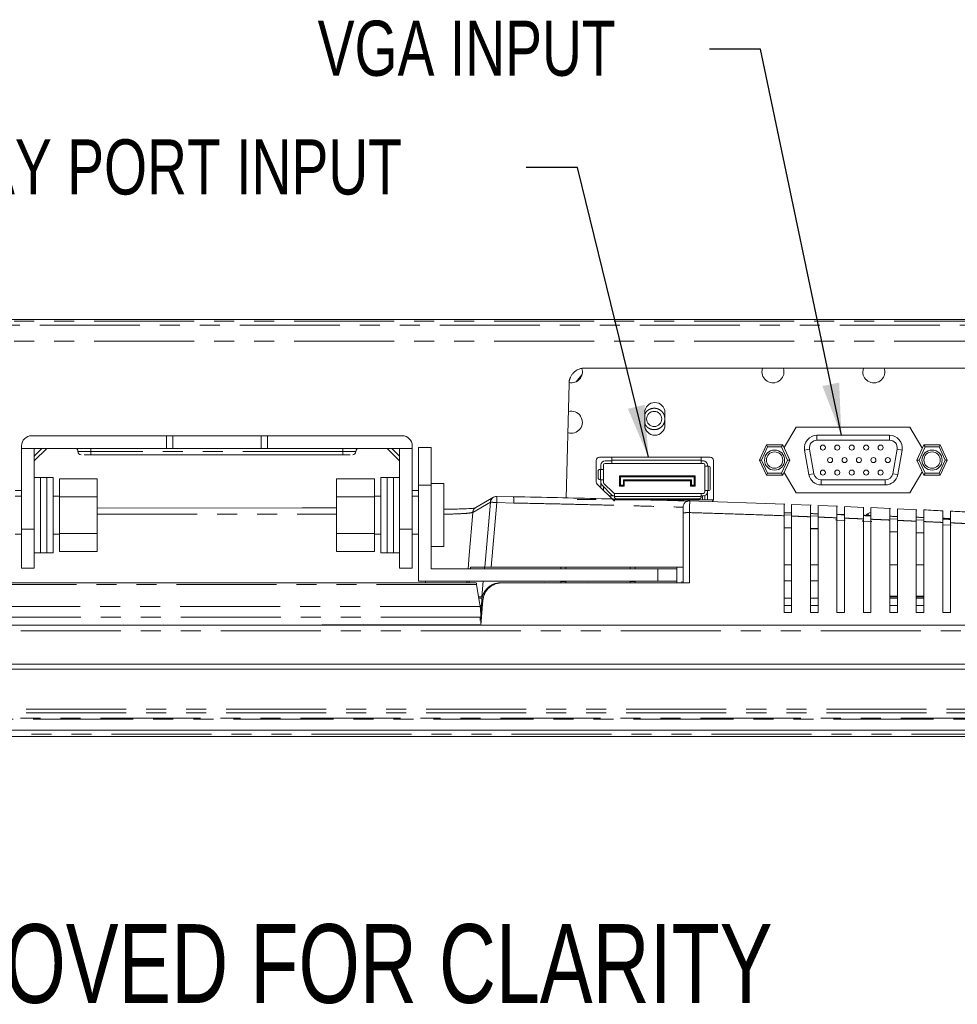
# Model space of a CAD drawing. Header units: millimetres. Extents: x 19 to 844, y 7 to 552.
# Tile 18 of 177: x 174 to 234, y 91 to 153. Entities that reach past the tile are written whole.
import ezdxf

# ---------------------------------------------------------------- set-up
doc = ezdxf.new("R2010")
doc.units = ezdxf.units.MM
doc.linetypes.add('PHANTOM', pattern=[12.7, 6.35, -1.27, 1.27, -1.27, 1.27, -1.27])
doc.styles.add('SLDTEXTSTYLE0', font='TXT', dxfattribs={"width": 0.75})
doc.dimstyles.new('SLDDIMSTYLE2', dxfattribs={"dimtxt": 0.18, "dimasz": 3.302, "dimexe": 0, "dimexo": 0.0625, "dimgap": 0, "dimtad": 0, "dimtih": 1, "dimtoh": 1, "dimdec": 0, "dimrnd": 1e-09, "dimzin": 0, "dimdsep": 46, "dimtxsty": 'Standard', "dimsah": 1, "dimcen": 0.09, "dimadec": 0, "dimazin": 0, "dimtfac": 3.302, "dimtdec": 0, "dimtofl": 0, "dimtmove": 0, "dimatfit": 3, "dimfxl": 0, "dimfrac": 2, "dimtolj": 1, "dimtzin": 0, "dimarcsym": 0})

msp = doc.modelspace()

# ---------------------------------------------------------------- linework, layer by layer
at = {"color": 7, "linetype": 'Continuous', "lineweight": 15}
for p, q in [((102.648, 134.211), (270.648, 134.211)), ((209.45, 130.261), (209.821, 130.702)), ((267.297, 131.131), (209.999, 131.131)), ((221.247, 130.891), (221.289, 131.131)), ((227.647, 130.891), (227.689, 131.131)), ((209, 130.158), (208.809, 122.878)), ((213.808, 127.503), (213.808, 128.303)), ((215.088, 128.303), (215.088, 127.503)), ((222.659, 126.091), (223.428, 127.371)), ((223.428, 127.371), (230.628, 127.371)), ((230.628, 127.371), (231.397, 126.091)), ((183.448, 126.831), (174.888, 126.831)), ((183.448, 126.031), (183.448, 126.831)), ((183.848, 126.831), (183.448, 126.831)), ((189.448, 126.831), (183.848, 126.831)), ((189.848, 126.831), (189.448, 126.831)), ((189.848, 126.831), (189.848, 126.031)), ((198.408, 126.831), (189.848, 126.831)), ((224.742, 126.867), (229.355, 126.867)), ((224.742, 126.547), (229.355, 126.547)), ((174.248, 126.191), (174.248, 126.031)), ((174.248, 126.031), (175.048, 126.031)), ((174.248, 120.907), (174.248, 126.031)), ((175.048, 126.031), (175.048, 120.907)), ((175.048, 126.031), (183.448, 126.031)), ((175.048, 125.231), (175.848, 126.031)), ((183.848, 126.031), (183.448, 126.031)), ((183.848, 126.031), (189.448, 126.031)), ((189.848, 126.031), (189.448, 126.031)), ((189.848, 126.031), (198.248, 126.031)), ((197.448, 126.031), (198.248, 125.231)), ((198.248, 126.031), (199.048, 126.031)), ((198.248, 120.907), (198.248, 126.031)), ((199.048, 126.191), (199.048, 126.031)), ((199.048, 126.031), (199.048, 120.907)), ((199.448, 126.091), (200.248, 126.091)), ((199.448, 123.691), (199.448, 126.091)), ((200.248, 126.091), (200.248, 123.691)), ((221.528, 126.247), (221.088, 125.287)), ((221.22, 125.287), (221.605, 126.127)), ((221.528, 126.247), (221.605, 126.127)), ((222.568, 126.247), (221.528, 126.247)), ((221.605, 126.127), (222.491, 126.127)), ((222.568, 126.247), (222.491, 126.127)), ((222.491, 126.127), (222.876, 125.287)), ((222.568, 126.247), (223.008, 125.287)), ((222.639, 126.091), (222.659, 126.091)), ((224.229, 124.368), (223.954, 125.928)), ((224.544, 124.423), (224.269, 125.983)), ((229.828, 125.983), (229.553, 124.423)), ((230.143, 125.928), (229.868, 124.368)), ((231.088, 125.287), (231.528, 126.247)), ((231.605, 126.127), (231.22, 125.287)), ((231.397, 126.091), (231.457, 126.091)), ((231.605, 126.127), (231.528, 126.247)), ((231.528, 126.247), (232.568, 126.247)), ((232.491, 126.127), (231.605, 126.127)), ((232.491, 126.127), (232.568, 126.247)), ((232.876, 125.287), (232.491, 126.127)), ((232.568, 126.247), (233.008, 125.287)), ((178.648, 125.631), (194.648, 125.631)), ((210.728, 123.906), (210.728, 125.263)), ((210.928, 125.463), (217.968, 125.463)), ((211.288, 125.239), (211.728, 125.239)), ((211.728, 125.079), (211.288, 125.079)), ((211.73, 125.463), (211.728, 125.447)), ((211.728, 125.447), (211.728, 125.279)), ((211.728, 125.279), (211.728, 125.079)), ((211.728, 125.079), (217.388, 125.079)), ((217.388, 125.447), (217.387, 125.463)), ((217.388, 125.279), (217.388, 125.447)), ((217.388, 125.079), (217.388, 125.279)), ((217.388, 125.239), (217.528, 125.239)), ((217.528, 125.079), (217.388, 125.079)), ((218.168, 125.263), (218.168, 122.811)), ((221.088, 125.287), (221.528, 124.327)), ((221.088, 125.287), (221.22, 125.287)), ((221.605, 124.447), (221.22, 125.287)), ((222.876, 125.287), (222.491, 124.447)), ((223.008, 125.287), (222.568, 124.327)), ((222.876, 125.287), (223.008, 125.287)), ((231.528, 124.327), (231.088, 125.287)), ((231.22, 125.287), (231.088, 125.287)), ((231.22, 125.287), (231.605, 124.447)), ((232.491, 124.447), (232.876, 125.287)), ((233.008, 125.287), (232.568, 124.327)), ((233.008, 125.287), (232.876, 125.287)), ((210.848, 124.159), (210.848, 124.579)), ((210.988, 124.699), (210.968, 124.699)), ((211.188, 124.699), (210.988, 124.699)), ((211.028, 124.699), (211.028, 124.979)), ((211.188, 124.979), (211.188, 124.699)), ((211.188, 124.039), (211.188, 124.699)), ((217.628, 124.907), (217.628, 124.979)), ((217.628, 123.347), (217.628, 124.907)), ((217.828, 124.907), (217.628, 124.907)), ((217.788, 124.907), (217.788, 124.979)), ((217.848, 124.907), (217.828, 124.907)), ((217.968, 124.787), (217.968, 123.467)), ((221.528, 124.327), (221.605, 124.447)), ((221.605, 124.447), (222.491, 124.447)), ((222.491, 124.447), (222.568, 124.327)), ((222.659, 124.491), (222.644, 124.491)), ((223.428, 123.211), (222.659, 124.491)), ((231.397, 124.491), (230.628, 123.211)), ((231.453, 124.491), (231.397, 124.491)), ((231.605, 124.447), (231.528, 124.327)), ((231.605, 124.447), (232.491, 124.447)), ((232.491, 124.447), (232.568, 124.327)), ((175.448, 124.191), (175.048, 124.191)), ((175.848, 124.191), (175.448, 124.191)), ((175.448, 124.191), (175.448, 119.391)), ((176.248, 124.191), (175.848, 124.191)), ((175.848, 119.391), (175.848, 124.191)), ((176.248, 119.391), (176.248, 124.191)), ((179.048, 124.101), (176.648, 124.101)), ((176.648, 124.101), (176.648, 122.946)), ((179.048, 122.946), (179.048, 124.101)), ((194.248, 124.101), (196.648, 124.101)), ((194.248, 122.946), (194.248, 124.101)), ((196.648, 122.946), (196.648, 124.101)), ((197.448, 124.191), (197.048, 124.191)), ((197.048, 124.191), (197.048, 119.391)), ((197.848, 124.191), (197.448, 124.191)), ((197.448, 119.391), (197.448, 124.191)), ((198.248, 124.191), (197.848, 124.191)), ((197.848, 124.191), (197.848, 119.391)), ((201.048, 123.791), (200.248, 123.791)), ((201.048, 119.791), (201.048, 123.791)), ((210.968, 124.039), (210.988, 124.039)), ((210.988, 124.039), (211.188, 124.039)), ((211.028, 124.039), (211.028, 123.872)), ((211.028, 123.523), (211.028, 123.872)), ((211.188, 124.039), (211.188, 123.872)), ((211.815, 123.204), (211.218, 123.801)), ((212.268, 124.223), (212.208, 124.283)), ((212.208, 124.283), (217.008, 124.283)), ((212.208, 123.627), (212.208, 124.283)), ((212.268, 124.223), (216.948, 124.223)), ((212.268, 124.223), (212.268, 123.687)), ((216.768, 124.031), (212.448, 124.031)), ((212.448, 124.031), (212.508, 123.971)), ((212.448, 124.031), (212.448, 123.687)), ((216.708, 123.971), (212.508, 123.971)), ((212.508, 123.971), (212.508, 123.627)), ((216.708, 123.971), (216.768, 124.031)), ((216.708, 123.627), (216.708, 123.971)), ((216.768, 124.031), (216.768, 123.687)), ((216.948, 124.223), (217.008, 124.283)), ((216.948, 123.687), (216.948, 124.223)), ((217.008, 124.283), (217.008, 123.627)), ((221.528, 124.327), (222.568, 124.327)), ((229.08, 124.027), (225.017, 124.027)), ((232.568, 124.327), (231.528, 124.327)), ((173.848, 123.351), (174.248, 123.351)), ((199.448, 123.351), (199.048, 123.351)), ((199.448, 117.591), (199.448, 123.691)), ((200.248, 123.691), (200.248, 118.391)), ((211.882, 122.67), (210.787, 123.765)), ((211.702, 123.091), (211.104, 123.688)), ((211.188, 123.363), (211.188, 123.604)), ((211.886, 123.175), (211.888, 123.175)), ((211.888, 123.175), (217.388, 123.175)), ((211.888, 123.175), (211.888, 122.975)), ((212.208, 123.627), (212.268, 123.687)), ((212.508, 123.627), (212.208, 123.627)), ((212.268, 123.687), (212.448, 123.687)), ((212.448, 123.687), (212.508, 123.627)), ((216.708, 123.627), (216.768, 123.687)), ((217.008, 123.627), (216.708, 123.627)), ((216.768, 123.687), (216.948, 123.687)), ((216.948, 123.687), (217.008, 123.627)), ((217.388, 122.975), (217.388, 123.175)), ((217.388, 123.175), (217.528, 123.175)), ((217.628, 123.347), (217.828, 123.347)), ((217.628, 123.275), (217.628, 123.347)), ((217.788, 123.347), (217.788, 123.275)), ((217.788, 123.275), (217.788, 122.767)), ((217.828, 123.347), (217.848, 123.347)), ((230.628, 123.211), (223.428, 123.211)), ((229.08, 123.707), (225.017, 123.707)), ((174.248, 122.991), (173.848, 122.991)), ((176.648, 122.991), (176.248, 122.991)), ((176.648, 122.946), (179.048, 122.946)), ((176.648, 122.946), (176.648, 120.637)), ((179.048, 120.637), (179.048, 122.946)), ((196.648, 122.946), (194.248, 122.946)), ((194.248, 120.637), (194.248, 122.946)), ((197.048, 122.991), (196.648, 122.991)), ((196.648, 120.637), (196.648, 122.946)), ((199.448, 122.991), (199.048, 122.991)), ((204.211, 122.932), (203.083, 122.277)), ((205.467, 122.962), (204.416, 122.982)), ((209.526, 122.788), (210.726, 122.784)), ((211.886, 123.015), (211.537, 123.015)), ((211.785, 122.767), (218.163, 122.767)), ((211.886, 123.015), (211.888, 123.015)), ((211.888, 122.975), (211.888, 122.947)), ((217.268, 122.827), (212.008, 122.827)), ((222.709, 122.49), (216.623, 122.701)), ((217.388, 123.015), (217.528, 123.015)), ((217.388, 122.947), (217.388, 122.975)), ((217.48, 123.015), (217.48, 122.767)), ((217.628, 123.035), (217.628, 122.767)), ((192.068, 122.265), (179.048, 122.227)), ((194.228, 122.25), (192.068, 122.265)), ((216.248, 121.929), (216.248, 117.491)), ((224.362, 122.426), (223.12, 122.474)), ((226.043, 122.358), (224.8, 122.408)), ((227.724, 122.287), (226.48, 122.34)), ((229.405, 122.214), (228.16, 122.269)), ((231.086, 122.137), (229.84, 122.194)), ((216.248, 118.491), (216.248, 121.789)), ((223.128, 121.796), (222.648, 121.812)), ((224.808, 121.735), (224.328, 121.753)), ((225.916, 121.488), (226.008, 121.484)), ((226.488, 121.466), (226.541, 121.464)), ((227.608, 121.414), (227.688, 121.411)), ((227.658, 121.415), (227.688, 121.529)), ((227.984, 121.77), (227.984, 121.89)), ((228.168, 121.392), (228.218, 121.39)), ((229.848, 121.537), (229.368, 121.557)), ((231.528, 121.466), (231.048, 121.486)), ((174.248, 118.431), (174.248, 120.907)), ((175.048, 120.907), (175.048, 118.431)), ((198.248, 118.431), (198.248, 120.907)), ((199.048, 120.907), (199.048, 118.431)), ((222.648, 121.011), (223.128, 120.994)), ((223.128, 120.972), (222.648, 120.989)), ((224.328, 120.951), (224.808, 120.934)), ((224.808, 120.912), (224.328, 120.929)), ((229.368, 120.756), (229.848, 120.735)), ((229.848, 120.715), (229.368, 120.735)), ((231.048, 120.685), (231.528, 120.665)), ((231.528, 120.645), (231.048, 120.665)), ((233.208, 121.16), (233.252, 121.158)), ((173.848, 120.591), (174.248, 120.591)), ((176.248, 120.591), (176.648, 120.591)), ((179.048, 120.637), (176.648, 120.637)), ((176.648, 120.637), (176.648, 119.482)), ((179.048, 119.482), (179.048, 120.637)), ((194.248, 119.482), (194.248, 120.637)), ((194.248, 120.637), (196.648, 120.637)), ((196.648, 119.482), (196.648, 120.637)), ((196.648, 120.591), (197.048, 120.591)), ((199.048, 120.591), (199.448, 120.591)), ((179.048, 119.482), (176.648, 119.482)), ((194.248, 119.482), (196.648, 119.482)), ((200.248, 119.791), (201.048, 119.791)), ((175.048, 119.391), (175.448, 119.391)), ((175.448, 119.391), (175.848, 119.391)), ((175.848, 119.391), (176.248, 119.391)), ((197.048, 119.391), (197.448, 119.391)), ((197.448, 119.391), (197.848, 119.391)), ((197.848, 119.391), (198.248, 119.391)), ((202.671, 119.251), (202.596, 118.391)), ((174.248, 118.431), (175.048, 118.431)), ((198.248, 118.431), (199.048, 118.431)), ((200.248, 118.391), (214.648, 118.391)), ((202.739, 118.391), (202.747, 118.491)), ((202.747, 118.491), (203.649, 118.491)), ((203.634, 118.491), (203.625, 118.391)), ((216.248, 118.491), (204.049, 118.491)), ((208.488, 118.491), (208.488, 118.391)), ((208.808, 118.391), (208.808, 118.491)), ((212.888, 118.391), (212.888, 118.491)), ((213.208, 118.491), (213.208, 118.391)), ((215.848, 118.391), (214.648, 118.391)), ((215.848, 118.491), (215.848, 117.571)), ((223.128, 118.635), (222.648, 118.635)), ((224.808, 118.635), (224.328, 118.635)), ((229.368, 118.635), (229.848, 118.635)), ((231.048, 118.635), (231.528, 118.635)), ((214.648, 117.591), (199.448, 117.591)), ((199.887, 117.491), (199.887, 117.591)), ((202.527, 117.591), (202.518, 117.491)), ((202.659, 117.491), (202.668, 117.591)), ((203.555, 117.591), (203.469, 116.611)), ((208.488, 117.591), (208.488, 117.571)), ((208.488, 117.571), (208.808, 117.571)), ((208.488, 117.507), (208.488, 117.571)), ((208.808, 117.571), (208.808, 117.591)), ((208.808, 117.507), (208.808, 117.571)), ((212.888, 117.571), (212.888, 117.591)), ((212.888, 117.571), (213.208, 117.571)), ((212.888, 117.491), (212.888, 117.571)), ((213.208, 117.591), (213.208, 117.571)), ((213.208, 117.571), (213.208, 117.491)), ((215.848, 117.591), (214.648, 117.591)), ((215.848, 117.491), (215.848, 117.571)), ((216.168, 117.491), (216.168, 117.571)), ((223.128, 117.619), (222.648, 117.619)), ((224.808, 117.618), (224.328, 117.619)), ((203.099, 117.491), (170.198, 117.491)), ((203.325, 116.217), (203.132, 117.396)), ((203.363, 115.984), (203.132, 117.396)), ((204.729, 117.491), (204.652, 117.491)), ((207.448, 117.507), (207.432, 117.491)), ((209.864, 117.491), (209.848, 117.507)), ((210.248, 117.507), (210.232, 117.491)), ((212.664, 117.491), (212.648, 117.507)), ((203.26, 116.611), (203.469, 116.611)), ((203.494, 116.531), (203.273, 116.531)), ((203.392, 115.62), (203.457, 116.396)), ((203.457, 116.396), (203.392, 115.62)), ((203.402, 114.811), (203.534, 116.396)), ((223.128, 116.531), (222.648, 116.531)), ((224.808, 116.531), (224.328, 116.531)), ((229.848, 116.651), (229.368, 116.651)), ((229.368, 116.599), (229.848, 116.599)), ((229.848, 116.531), (229.368, 116.531)), ((231.528, 116.651), (231.048, 116.651)), ((231.528, 116.531), (231.048, 116.531)), ((203.349, 115.106), (203.367, 115.319)), ((203.402, 114.811), (203.399, 115.319)), ((222.648, 115.613), (223.128, 115.61)), ((222.648, 115.611), (223.128, 115.611)), ((224.328, 115.613), (224.808, 115.61)), ((224.328, 115.611), (224.808, 115.611)), ((226.008, 115.611), (226.488, 115.611)), ((227.688, 115.611), (228.168, 115.611)), ((229.368, 115.611), (229.848, 115.611)), ((231.048, 115.611), (231.528, 115.611)), ((232.728, 115.611), (233.208, 115.611)), ((313.406, 114.811), (59.89, 114.811)), ((108.678, 112.011), (313.425, 112.011)), ((108.761, 112.332), (313.406, 112.331)), ((108.771, 112.331), (313.41, 112.331)), ((313.937, 108.131), (59.36, 108.131)), ((313.3, 107.731), (59.997, 107.731))]:
    msp.add_line(p, q, dxfattribs=at)
at = {"color": 8, "linetype": 'PHANTOM', "lineweight": 0}
for p, q in [((102.648, 134.099), (270.648, 134.099)), ((270.648, 133.852), (102.648, 133.852)), ((102.651, 132.841), (270.648, 132.841)), ((215.087, 127.941), (215.088, 127.899)), ((183.848, 126.831), (183.848, 126.031)), ((189.448, 126.031), (189.448, 126.831)), ((224.742, 126.867), (224.742, 126.547)), ((229.355, 126.547), (229.355, 126.867)), ((175.537, 126.031), (175.048, 125.543)), ((178.648, 125.831), (177.828, 125.831)), ((178.648, 126.031), (178.648, 125.831)), ((194.648, 125.831), (178.648, 125.831)), ((178.648, 125.631), (178.648, 125.831)), ((194.648, 125.831), (194.648, 126.031)), ((195.468, 125.831), (194.648, 125.831)), ((194.648, 125.831), (194.648, 125.631)), ((198.248, 125.543), (197.759, 126.031)), ((223.954, 125.928), (224.269, 125.983)), ((230.143, 125.928), (229.828, 125.983)), ((211.728, 125.279), (217.388, 125.279)), ((210.988, 124.039), (210.988, 124.699)), ((217.828, 124.907), (217.828, 123.347)), ((224.229, 124.368), (224.544, 124.423)), ((229.868, 124.368), (229.553, 124.423)), ((225.017, 123.707), (225.017, 124.027)), ((229.08, 123.707), (229.08, 124.027)), ((199.448, 123.691), (200.248, 123.691)), ((202.889, 121.966), (204.011, 122.618)), ((204.011, 122.618), (203.649, 118.491)), ((204.049, 118.491), (204.408, 122.586)), ((204.408, 122.586), (205.5, 122.562)), ((211.888, 122.975), (217.388, 122.975)), ((202.889, 121.966), (202.671, 119.251)), ((216.649, 117.491), (216.65, 121.954)), ((179.048, 121.846), (194.248, 121.846)), ((226.008, 121.457), (226.488, 121.438)), ((227.688, 121.389), (228.168, 121.369)), ((175.048, 120.907), (174.248, 120.907)), ((199.048, 120.907), (198.248, 120.907)), ((232.728, 121.168), (233.208, 121.146)), ((214.648, 118.391), (214.648, 117.591)), ((216.248, 118.491), (216.248, 117.571)), ((203.132, 117.396), (170.164, 117.396)), ((203.534, 116.396), (203.457, 116.396)), ((203.363, 115.984), (169.831, 115.984)), ((203.352, 116.051), (203.428, 116.051)), ((222.648, 116.051), (223.128, 116.051)), ((224.328, 116.051), (224.808, 116.051)), ((229.368, 116.051), (229.848, 116.051)), ((231.048, 116.051), (231.528, 116.051)), ((203.399, 115.319), (169.897, 115.319)), ((59.89, 114.446), (313.406, 114.446)), ((60.236, 109.474), (313.061, 109.474)), ((60.236, 109.248), (313.061, 109.248)), ((312.607, 108.911), (60.69, 108.911)), ((60.69, 108.845), (312.607, 108.845)), ((313.3, 107.891), (59.997, 107.891))]:
    msp.add_line(p, q, dxfattribs=at)
at = {"color": 7, "linetype": 'Continuous', "lineweight": 15}
for centre, radius in [((214.408, 127.899), 0.48), ((222.048, 125.287), 0.64), ((222.048, 125.287), 0.52), ((225.116, 126.079), 0.16), ((226.032, 126.079), 0.16), ((226.948, 126.079), 0.16), ((227.864, 126.079), 0.16), ((228.78, 126.079), 0.16), ((232.048, 125.287), 0.64), ((232.048, 125.287), 0.52), ((225.574, 125.287), 0.16), ((226.49, 125.287), 0.16), ((227.406, 125.287), 0.16), ((228.322, 125.287), 0.16), ((229.238, 125.287), 0.16), ((225.116, 124.495), 0.16), ((226.032, 124.495), 0.16), ((226.948, 124.495), 0.16), ((227.864, 124.495), 0.16), ((228.78, 124.495), 0.16)]:
    msp.add_circle(centre, radius, dxfattribs=at)
for centre, radius, start, end in [((209.147, 130.891), 0.7, 258.37384, 18.30863), ((221.947, 130.891), 0.7, 180, 20.05104), ((228.347, 130.891), 0.7, 180, 20.05104), ((214.448, 128.303), 0.64, 0, 180), ((209.147, 127.691), 0.7, 250.90279, 106.09721), ((214.448, 127.503), 0.64, 180, 0), ((174.888, 126.191), 0.64, 90, 180), ((198.408, 126.191), 0.64, 0, 90), ((224.742, 126.067), 0.8, 90, 190), ((224.742, 126.067), 0.48, 89.99999, 190), ((229.355, 126.067), 0.8, 350, 90), ((229.355, 126.067), 0.48, 349.99998, 90.00001), ((177.628, 125.831), 0.2, 0, 90), ((178.028, 125.831), 0.2, 180, 270), ((195.268, 125.831), 0.2, 270, 0), ((195.668, 125.831), 0.2, 90, 180), ((210.928, 125.263), 0.2, 90, 180), ((211.288, 124.979), 0.26, 90, 180), ((211.288, 124.979), 0.1, 90, 180), ((217.528, 124.979), 0.26, 0, 90), ((217.528, 124.979), 0.1, 0, 90), ((217.968, 125.263), 0.2, 0, 90), ((210.968, 124.579), 0.12, 90, 180), ((217.848, 124.787), 0.12, 0, 90), ((225.017, 124.507), 0.48, 190, 270), ((229.08, 124.507), 0.48, 270, 350), ((210.928, 123.906), 0.2, 180, 225), ((210.968, 124.159), 0.12, 180, 270), ((211.288, 123.872), 0.26, 180, 225), ((211.288, 123.872), 0.1, 180, 225), ((225.017, 124.507), 0.8, 190, 270), ((229.08, 124.507), 0.8, 270, 350), ((211.886, 123.275), 0.1, 225, 270), ((217.528, 123.275), 0.1, 270, 0), ((217.528, 123.275), 0.26, 270, 0), ((217.848, 123.467), 0.12, 270, 0), ((211.886, 123.275), 0.26, 225, 270), ((212.008, 122.947), 0.12, 180, 270), ((217.268, 122.947), 0.12, 270, 0), ((217.968, 122.811), 0.2, 304.73637, 0), ((228.347, 121.291), 0.7, 104.96585, 136.02759)]:
    msp.add_arc(centre, radius, start, end, dxfattribs=at)
for points, knots in [([(209, 130.158), (209.001, 130.178), (209.003, 130.219), (209.01, 130.277), (209.019, 130.33), (209.03, 130.379), (209.043, 130.424), (209.056, 130.464), (209.07, 130.5), (209.083, 130.532), (209.116, 130.605), (209.182, 130.716), (209.3, 130.854), (209.439, 130.966), (209.572, 131.039), (209.687, 131.083), (209.786, 131.11), (209.891, 131.128), (209.963, 131.13), (209.999, 131.131)], [0, 0, 0, 0, 0.040445, 0.078304, 0.113578, 0.146267, 0.17637, 0.203887, 0.228819, 0.251165, 0.270925, 0.385574, 0.500289, 0.62196, 0.729449, 0.794165, 0.860825, 0.929435, 1, 1, 1, 1]), ([(178.224, 125.631), (178.251, 125.631), (178.31, 125.631), (178.451, 125.631), (178.571, 125.631), (178.648, 125.631)], [0, 0, 0, 0, 0.232641, 0.502886, 1, 1, 1, 1]), ([(194.648, 125.631), (194.727, 125.631), (194.847, 125.631), (194.99, 125.631), (195.065, 125.631), (195.096, 125.631), (195.1, 125.631)], [0, 0, 0, 0, 0.459256, 0.709344, 0.959009, 1, 1, 1, 1]), ([(216.66, 122.679), (214.678, 122.74), (213.047, 122.787), (209.081, 122.887), (207.45, 122.924), (205.467, 122.962)], [0, 0, 0, 0, 0.5, 0.5, 1, 1, 1, 1]), ([(216.659, 122.708), (216.646, 122.708), (216.617, 122.708), (216.571, 122.701), (216.521, 122.688), (216.467, 122.666), (216.412, 122.633), (216.359, 122.587), (216.312, 122.53), (216.276, 122.461), (216.253, 122.386), (216.25, 122.334), (216.248, 122.308)], [0, 0, 0, 0, 0.062863, 0.134859, 0.216413, 0.307666, 0.408332, 0.51754, 0.633743, 0.754728, 0.877783, 1, 1, 1, 1]), ([(216.659, 122.708), (216.66, 122.709), (216.66, 122.712), (216.66, 122.699), (216.66, 122.695)], [0, 0, 0, 0, 0.653627, 1, 1, 1, 1]), ([(203.047, 122.253), (202.984, 122.239), (202.858, 122.212), (202.159, 122.184), (201.505, 122.171), (201.093, 122.174), (201.048, 122.175)], [0, 0, 0, 0, 0.31808, 0.638425, 0.960953, 1, 1, 1, 1]), ([(216.248, 122.308), (216.248, 122.311), (216.248, 122.304), (216.248, 122.27), (216.248, 122.242), (216.248, 122.168), (216.248, 122.123), (216.248, 122.026), (216.248, 121.976), (216.248, 121.929)], [0, 0, 0, 0, 0.25, 0.25, 0.5, 0.5, 0.75, 0.75, 1, 1, 1, 1]), ([(222.648, 121.755), (222.648, 121.859), (222.648, 122.065), (222.648, 122.311), (222.648, 122.459), (222.648, 122.473), (222.648, 122.477)], [0, 0, 0, 0, 0.288534, 0.576488, 0.861446, 1, 1, 1, 1]), ([(222.648, 121.954), (222.649, 121.953), (222.649, 121.952), (222.656, 121.95), (222.676, 121.947), (222.722, 121.943), (222.796, 121.939), (222.879, 121.935), (222.948, 121.934), (223.006, 121.933), (223.056, 121.933), (223.096, 121.934), (223.123, 121.936), (223.127, 121.938), (223.128, 121.939)], [0, 0, 0, 0, 0.029657, 0.081163, 0.154458, 0.249456, 0.385807, 0.498574, 0.578493, 0.659855, 0.742674, 0.826962, 0.912734, 1, 1, 1, 1]), ([(223.128, 122.459), (223.128, 122.454), (223.128, 122.439), (223.128, 122.289), (223.128, 122.042), (223.128, 121.836), (223.128, 121.733)], [0, 0, 0, 0, 0.143934, 0.42778, 0.711626, 1, 1, 1, 1]), ([(224.328, 121.688), (224.328, 121.791), (224.328, 121.997), (224.328, 122.243), (224.328, 122.393), (224.328, 122.407), (224.328, 122.412)], [0, 0, 0, 0, 0.28821, 0.572344, 0.856478, 1, 1, 1, 1]), ([(224.328, 121.902), (224.329, 121.901), (224.329, 121.9), (224.337, 121.898), (224.358, 121.895), (224.403, 121.891), (224.477, 121.887), (224.56, 121.883), (224.628, 121.881), (224.686, 121.881), (224.737, 121.881), (224.777, 121.882), (224.803, 121.884), (224.807, 121.885), (224.808, 121.886)], [0, 0, 0, 0, 0.034622, 0.087768, 0.159393, 0.249438, 0.386678, 0.498586, 0.57915, 0.660897, 0.743843, 0.828, 0.913381, 1, 1, 1, 1]), ([(224.808, 122.393), (224.808, 122.388), (224.808, 122.373), (224.808, 122.224), (224.808, 121.977), (224.808, 121.772), (224.808, 121.668)], [0, 0, 0, 0, 0.144244, 0.427992, 0.71174, 1, 1, 1, 1]), ([(226.008, 121.622), (226.008, 121.725), (226.008, 121.93), (226.008, 122.175), (226.008, 122.325), (226.008, 122.339), (226.008, 122.344)], [0, 0, 0, 0, 0.288089, 0.57214, 0.856192, 1, 1, 1, 1]), ([(226.488, 122.325), (226.488, 122.32), (226.488, 122.305), (226.488, 122.155), (226.488, 121.91), (226.488, 121.705), (226.488, 121.601)], [0, 0, 0, 0, 0.144563, 0.42821, 0.711858, 1, 1, 1, 1]), ([(227.688, 121.553), (227.688, 121.656), (227.688, 121.86), (227.688, 122.105), (227.688, 122.254), (227.688, 122.269), (227.688, 122.274)], [0, 0, 0, 0, 0.287964, 0.57193, 0.855897, 1, 1, 1, 1]), ([(228.168, 122.253), (228.168, 122.248), (228.168, 122.233), (228.168, 122.084), (228.168, 121.839), (228.168, 121.634), (228.168, 121.531)], [0, 0, 0, 0, 0.144891, 0.428435, 0.71198, 1, 1, 1, 1]), ([(229.368, 121.481), (229.368, 121.584), (229.368, 121.788), (229.368, 122.032), (229.368, 122.181), (229.368, 122.196), (229.368, 122.201)], [0, 0, 0, 0, 0.287835, 0.571714, 0.855593, 1, 1, 1, 1]), ([(229.848, 122.179), (229.848, 122.174), (229.848, 122.159), (229.848, 122.01), (229.848, 121.766), (229.848, 121.562), (229.848, 121.459)], [0, 0, 0, 0, 0.145229, 0.428667, 0.712104, 1, 1, 1, 1]), ([(231.048, 121.407), (231.048, 121.509), (231.048, 121.712), (231.048, 121.956), (231.048, 122.104), (231.048, 122.119), (231.048, 122.124)], [0, 0, 0, 0, 0.287702, 0.571492, 0.855282, 1, 1, 1, 1]), ([(231.528, 122.126), (231.528, 122.126), (231.528, 122.127), (231.528, 122.122), (231.528, 122.114), (231.528, 122.1), (231.528, 122.082), (231.528, 122.059), (231.528, 122.032), (231.528, 122), (231.528, 121.963), (231.528, 121.906), (231.528, 121.816), (231.528, 121.699), (231.528, 121.584), (231.528, 121.484), (231.528, 121.416), (231.528, 121.384)], [0, 0, 0, 0, 0.04703, 0.095058, 0.14398, 0.193675, 0.244014, 0.294852, 0.346039, 0.397415, 0.448818, 0.500088, 0.616552, 0.747961, 0.835024, 0.919211, 1, 1, 1, 1]), ([(232.728, 121.329), (232.728, 121.348), (232.728, 121.386), (232.728, 121.441), (232.728, 121.494), (232.728, 121.545), (232.728, 121.592), (232.729, 121.636), (232.729, 121.676), (232.729, 121.713), (232.729, 121.747), (232.728, 121.777), (232.728, 121.803), (232.728, 121.827), (232.728, 121.848), (232.728, 121.884), (232.728, 121.933), (232.728, 121.986), (232.728, 122.027), (232.728, 122.054), (232.728, 122.069), (232.728, 122.069), (232.728, 122.069)], [0, 0, 0, 0, 0.046783, 0.092557, 0.137093, 0.18018, 0.221624, 0.261256, 0.298927, 0.334512, 0.367909, 0.399035, 0.427827, 0.454237, 0.478233, 0.499793, 0.58495, 0.670346, 0.755235, 0.838898, 0.920676, 1, 1, 1, 1]), ([(233.208, 122.046), (233.208, 122.046), (233.208, 122.047), (233.208, 122.042), (233.208, 122.034), (233.208, 122.02), (233.208, 122.002), (233.208, 121.979), (233.208, 121.952), (233.208, 121.92), (233.208, 121.884), (233.208, 121.826), (233.208, 121.737), (233.208, 121.627), (233.209, 121.484), (233.208, 121.381), (233.208, 121.306)], [0, 0, 0, 0, 0.047052, 0.095101, 0.144042, 0.193757, 0.244116, 0.294975, 0.346185, 0.397587, 0.44902, 0.500323, 0.616887, 0.748327, 0.814276, 1, 1, 1, 1]), ([(222.648, 115.612), (222.648, 116.637), (222.648, 118.685), (222.648, 120.733), (222.648, 121.755)], [0, 0, 0, 0, 0.500947, 1, 1, 1, 1]), ([(223.128, 121.733), (223.128, 120.714), (223.128, 118.673), (223.128, 116.633), (223.128, 115.611)], [0, 0, 0, 0, 0.499356, 1, 1, 1, 1]), ([(223.128, 115.61), (223.128, 116.613), (223.128, 118.608), (223.128, 120.604), (223.128, 121.597)], [0, 0, 0, 0, 0.5022092, 1, 1, 1, 1]), ([(224.328, 115.612), (224.328, 116.627), (224.328, 118.653), (224.328, 120.678), (224.328, 121.688)], [0, 0, 0, 0, 0.501401, 1, 1, 1, 1]), ([(224.808, 121.668), (224.808, 120.661), (224.808, 118.642), (224.808, 116.623), (224.808, 115.611)], [0, 0, 0, 0, 0.498816, 1, 1, 1, 1]), ([(224.808, 115.61), (224.808, 116.601), (224.808, 118.574), (224.808, 120.547), (224.808, 121.529)], [0, 0, 0, 0, 0.50199, 1, 1, 1, 1]), ([(226.008, 121.847), (226.009, 121.847), (226.009, 121.845), (226.018, 121.843), (226.039, 121.841), (226.085, 121.836), (226.159, 121.832), (226.242, 121.828), (226.311, 121.827), (226.368, 121.826), (226.418, 121.826), (226.457, 121.827), (226.483, 121.828), (226.487, 121.83), (226.488, 121.831)], [0, 0, 0, 0, 0.037914, 0.092498, 0.163716, 0.251518, 0.390494, 0.50195, 0.582522, 0.66405, 0.746548, 0.830031, 0.914511, 1, 1, 1, 1]), ([(226.008, 121.831), (226.008, 121.83), (226.008, 121.829), (226.008, 121.822), (226.009, 121.811), (226.009, 121.794), (226.009, 121.771), (226.009, 121.742), (226.009, 121.708), (226.009, 121.667), (226.009, 121.621), (226.008, 121.57), (226.008, 121.515), (226.008, 121.476), (226.008, 121.457)], [0, 0, 0, 0, 0.068415, 0.139539, 0.213374, 0.289919, 0.369178, 0.45115, 0.535836, 0.623237, 0.713354, 0.806186, 0.901735, 1, 1, 1, 1]), ([(226.008, 115.611), (226.008, 116.617), (226.008, 118.621), (226.008, 120.624), (226.008, 121.622)], [0, 0, 0, 0, 0.501898, 1, 1, 1, 1]), ([(226.488, 121.601), (226.488, 120.606), (226.488, 118.61), (226.488, 116.613), (226.488, 115.611)], [0, 0, 0, 0, 0.4983414, 1, 1, 1, 1]), ([(227.688, 121.79), (227.689, 121.789), (227.69, 121.788), (227.699, 121.786), (227.72, 121.783), (227.766, 121.779), (227.839, 121.775), (227.923, 121.771), (227.991, 121.769), (228.049, 121.769), (228.099, 121.768), (228.138, 121.769), (228.163, 121.771), (228.167, 121.772), (228.168, 121.773)], [0, 0, 0, 0, 0.041014, 0.096625, 0.166805, 0.251517, 0.391607, 0.50198, 0.583189, 0.665097, 0.747719, 0.831068, 0.915157, 1, 1, 1, 1]), ([(227.688, 121.762), (227.688, 121.761), (227.688, 121.761), (227.688, 121.754), (227.689, 121.742), (227.689, 121.725), (227.689, 121.702), (227.689, 121.674), (227.689, 121.639), (227.689, 121.599), (227.689, 121.553), (227.688, 121.502), (227.688, 121.447), (227.688, 121.408), (227.688, 121.389)], [0, 0, 0, 0, 0.068453, 0.139608, 0.213465, 0.290028, 0.369296, 0.45127, 0.535953, 0.623343, 0.713443, 0.806252, 0.901771, 1, 1, 1, 1]), ([(227.688, 115.611), (227.688, 116.606), (227.688, 118.587), (227.688, 120.567), (227.688, 121.553)], [0, 0, 0, 0, 0.5023344, 1, 1, 1, 1]), ([(228.168, 121.531), (228.168, 120.549), (228.168, 118.575), (228.168, 116.602), (228.168, 115.611)], [0, 0, 0, 0, 0.497927, 1, 1, 1, 1]), ([(229.368, 121.73), (229.369, 121.73), (229.369, 121.729), (229.375, 121.728), (229.387, 121.726), (229.407, 121.723), (229.45, 121.72), (229.519, 121.715), (229.603, 121.712), (229.672, 121.71), (229.729, 121.709), (229.78, 121.709), (229.818, 121.709), (229.843, 121.711), (229.847, 121.712), (229.848, 121.713)], [0, 0, 0, 0, 0.033765, 0.075818, 0.126153, 0.184762, 0.251634, 0.392978, 0.502091, 0.583927, 0.666204, 0.748936, 0.832137, 0.91582, 1, 1, 1, 1]), ([(229.368, 115.612), (229.368, 116.595), (229.368, 118.552), (229.368, 120.508), (229.368, 121.481)], [0, 0, 0, 0, 0.502706, 1, 1, 1, 1]), ([(229.848, 121.459), (229.848, 120.489), (229.848, 118.54), (229.848, 116.59), (229.848, 115.611)], [0, 0, 0, 0, 0.497575, 1, 1, 1, 1]), ([(229.848, 115.61), (229.848, 116.564), (229.848, 118.466), (229.848, 120.368), (229.848, 121.317)], [0, 0, 0, 0, 0.501313, 1, 1, 1, 1]), ([(231.048, 121.668), (231.049, 121.668), (231.049, 121.667), (231.055, 121.666), (231.067, 121.664), (231.088, 121.661), (231.13, 121.658), (231.2, 121.654), (231.283, 121.65), (231.352, 121.648), (231.41, 121.646), (231.46, 121.646), (231.498, 121.647), (231.524, 121.648), (231.527, 121.649), (231.528, 121.65)], [0, 0, 0, 0, 0.035503, 0.078393, 0.128663, 0.186309, 0.251322, 0.394013, 0.501516, 0.584117, 0.666891, 0.749852, 0.833015, 0.916393, 1, 1, 1, 1]), ([(231.048, 115.612), (231.048, 116.583), (231.048, 118.515), (231.048, 120.447), (231.048, 121.407)], [0, 0, 0, 0, 0.5030209, 1, 1, 1, 1]), ([(231.528, 121.384), (231.528, 120.427), (231.528, 118.503), (231.528, 116.578), (231.528, 115.611)], [0, 0, 0, 0, 0.49726, 1, 1, 1, 1]), ([(232.728, 121.604), (232.729, 121.604), (232.729, 121.603), (232.736, 121.601), (232.748, 121.599), (232.768, 121.597), (232.81, 121.593), (232.879, 121.589), (232.963, 121.585), (233.031, 121.583), (233.09, 121.582), (233.14, 121.581), (233.179, 121.582), (233.204, 121.583), (233.207, 121.584), (233.208, 121.585)], [0, 0, 0, 0, 0.036959, 0.080445, 0.130453, 0.186979, 0.250018, 0.394327, 0.50005, 0.583634, 0.667095, 0.750448, 0.833707, 0.916886, 1, 1, 1, 1]), ([(232.728, 121.539), (232.728, 121.538), (232.728, 121.537), (232.728, 121.531), (232.728, 121.52), (232.728, 121.505), (232.728, 121.485), (232.728, 121.461), (232.728, 121.428), (232.728, 121.384), (232.728, 121.324), (232.728, 121.251), (232.728, 121.196), (232.728, 121.168)], [0, 0, 0, 0, 0.068739, 0.138366, 0.208882, 0.280289, 0.352589, 0.425784, 0.499874, 0.606945, 0.725995, 0.857016, 1, 1, 1, 1]), ([(232.728, 115.611), (232.728, 116.571), (232.728, 118.477), (232.728, 120.383), (232.728, 121.329)], [0, 0, 0, 0, 0.503367, 1, 1, 1, 1]), ([(233.208, 121.306), (233.208, 120.872), (233.208, 119.924), (233.208, 118.456), (233.208, 116.992), (233.208, 116.042), (233.208, 115.611)], [0, 0, 0, 0, 0.2286581, 0.4993836, 0.772972, 1, 1, 1, 1]), ([(231.528, 115.61), (231.528, 116.55), (231.528, 118.427), (231.528, 120.303), (231.528, 121.24)], [0, 0, 0, 0, 0.501005, 1, 1, 1, 1]), ([(203.649, 118.491), (203.65, 118.491), (203.653, 118.491), (203.661, 118.491), (203.673, 118.491), (203.689, 118.491), (203.708, 118.491), (203.731, 118.491), (203.757, 118.491), (203.789, 118.491), (203.831, 118.491), (203.889, 118.492), (203.963, 118.492), (204.019, 118.491), (204.049, 118.491)], [0, 0, 0, 0, 0.062, 0.124857, 0.188573, 0.253153, 0.318599, 0.384916, 0.452107, 0.520175, 0.608579, 0.718035, 0.848518, 1, 1, 1, 1]), ([(203.132, 117.396), (203.131, 117.404), (203.128, 117.419), (203.124, 117.438), (203.12, 117.454), (203.115, 117.472), (203.108, 117.488), (203.102, 117.49), (203.099, 117.491)], [0, 0, 0, 0, 0.124538, 0.249049, 0.374002, 0.499864, 0.749343, 1, 1, 1, 1]), ([(203.132, 117.396), (203.131, 117.404), (203.128, 117.419), (203.124, 117.44), (203.119, 117.46), (203.113, 117.477), (203.106, 117.489), (203.102, 117.491), (203.099, 117.491)], [0, 0, 0, 0, 0.121092, 0.260417, 0.417974, 0.593758, 0.787768, 1, 1, 1, 1]), ([(204.652, 117.491), (204.629, 117.491), (204.583, 117.49), (204.514, 117.484), (204.447, 117.475), (204.382, 117.461), (204.318, 117.445), (204.256, 117.425), (204.196, 117.402), (204.138, 117.377), (204.082, 117.349), (204.029, 117.319), (203.978, 117.286), (203.93, 117.252), (203.884, 117.215), (203.823, 117.162), (203.75, 117.088), (203.671, 116.989), (203.603, 116.881), (203.547, 116.767), (203.503, 116.647), (203.471, 116.523), (203.462, 116.438), (203.457, 116.396)], [0, 0, 0, 0, 0.039071, 0.077624, 0.115659, 0.153175, 0.190175, 0.226657, 0.262624, 0.298074, 0.333009, 0.36743, 0.401336, 0.434729, 0.467609, 0.499978, 0.571016, 0.642173, 0.713456, 0.784873, 0.856431, 0.928137, 1, 1, 1, 1]), ([(203.534, 116.396), (203.536, 116.419), (203.541, 116.465), (203.553, 116.533), (203.568, 116.6), (203.588, 116.666), (203.611, 116.731), (203.638, 116.794), (203.668, 116.856), (203.702, 116.916), (203.739, 116.973), (203.78, 117.029), (203.824, 117.082), (203.87, 117.132), (203.931, 117.19), (204.009, 117.255), (204.108, 117.321), (204.217, 117.38), (204.334, 117.427), (204.46, 117.463), (204.592, 117.487), (204.683, 117.49), (204.729, 117.491)], [0, 0, 0, 0, 0.038786, 0.07754, 0.116262, 0.154955, 0.193619, 0.232256, 0.270866, 0.309451, 0.348012, 0.38655, 0.425067, 0.463564, 0.502041, 0.566876, 0.633804, 0.70283, 0.773959, 0.847194, 0.92254, 1, 1, 1, 1]), ([(216.649, 117.491), (214.722, 117.491), (210.749, 117.491), (206.776, 117.491), (204.729, 117.491)], [0, 0, 0, 0, 0.48484, 1, 1, 1, 1]), ([(231.048, 116.598), (231.202, 116.598), (231.362, 116.598), (231.522, 116.598), (231.528, 116.598)], [0, 0, 0, 0, 0.961078, 1, 1, 1, 1]), ([(203.399, 115.319), (203.399, 115.338), (203.399, 115.376), (203.398, 115.433), (203.397, 115.491), (203.395, 115.548), (203.393, 115.605), (203.391, 115.661), (203.388, 115.715), (203.385, 115.768), (203.381, 115.818), (203.377, 115.866), (203.373, 115.91), (203.368, 115.95), (203.364, 115.973), (203.363, 115.984)], [0, 0, 0, 0, 0.069009, 0.139327, 0.210957, 0.283903, 0.358166, 0.43375, 0.510657, 0.588889, 0.668448, 0.749337, 0.831557, 0.915111, 1, 1, 1, 1]), ([(229.368, 115.613), (229.408, 115.613), (229.488, 115.612), (229.608, 115.611), (229.728, 115.611), (229.808, 115.61), (229.848, 115.61)], [0, 0, 0, 0, 0.250156, 0.5002, 0.750145, 1, 1, 1, 1]), ([(231.048, 115.613), (231.088, 115.613), (231.168, 115.612), (231.288, 115.611), (231.408, 115.611), (231.488, 115.61), (231.528, 115.61)], [0, 0, 0, 0, 0.250163, 0.500209, 0.75015, 1, 1, 1, 1]), ([(171.704, 114.811), (175.104, 114.812), (179.568, 114.813), (184.332, 114.812), (185.789, 114.812), (186.236, 114.812), (192.012, 114.812), (197.696, 114.826), (203.327, 114.839)], [0, 0, 0, 0, 0.322582, 0.423479, 0.451985, 0.460752, 0.465863, 1, 1, 1, 1])]:
    msp.add_open_spline(points, degree=3, knots=knots, dxfattribs=at)
at = {"color": 8, "linetype": 'PHANTOM', "lineweight": 0}
for points, knots in [([(213.808, 128.197), (213.841, 128.259), (213.895, 128.361), (214.021, 128.462), (214.174, 128.547), (214.386, 128.594), (214.645, 128.554), (214.838, 128.44), (214.959, 128.306), (215.051, 128.155), (215.073, 128.026), (215.087, 127.941)], [0, 0, 0, 0, 0.116423, 0.193152, 0.269789, 0.411524, 0.552499, 0.703835, 0.780743, 0.857224, 1, 1, 1, 1]), ([(215.088, 127.899), (215.079, 127.811), (215.059, 127.637), (214.908, 127.414), (214.691, 127.261), (214.43, 127.202), (214.169, 127.245), (213.941, 127.377), (213.851, 127.519), (213.808, 127.587)], [0, 0, 0, 0, 0.144577, 0.289156, 0.433734, 0.578313, 0.722892, 0.867472, 1, 1, 1, 1]), ([(204.011, 122.618), (204.013, 122.618), (204.016, 122.618), (204.025, 122.617), (204.038, 122.616), (204.056, 122.614), (204.082, 122.612), (204.123, 122.608), (204.176, 122.604), (204.236, 122.598), (204.284, 122.594), (204.324, 122.59), (204.353, 122.588), (204.382, 122.586), (204.4, 122.586), (204.408, 122.586)], [0, 0, 0, 0, 0.066353, 0.132789, 0.200488, 0.270457, 0.3435, 0.462467, 0.594338, 0.695936, 0.812071, 0.852724, 0.909647, 0.961125, 1, 1, 1, 1]), ([(204.416, 122.982), (204.416, 122.983), (204.416, 122.983), (204.416, 122.979), (204.415, 122.971), (204.415, 122.959), (204.415, 122.944), (204.415, 122.924), (204.414, 122.901), (204.414, 122.875), (204.413, 122.846), (204.412, 122.814), (204.412, 122.78), (204.411, 122.743), (204.41, 122.706), (204.409, 122.666), (204.409, 122.626), (204.408, 122.599), (204.408, 122.586)], [0, 0, 0, 0, 0.0625, 0.125, 0.1875, 0.25, 0.3125, 0.375, 0.4375, 0.5, 0.5625, 0.625, 0.6875, 0.75, 0.8125, 0.875, 0.9375, 1, 1, 1, 1]), ([(205.467, 122.962), (205.468, 122.963), (205.473, 122.965), (205.482, 122.938), (205.49, 122.859), (205.495, 122.78), (205.497, 122.712), (205.499, 122.639), (205.499, 122.588), (205.5, 122.562)], [0, 0, 0, 0, 0.032449, 0.30129, 0.531642, 0.647895, 0.764696, 0.88206, 1, 1, 1, 1]), ([(205.5, 122.562), (206.097, 122.55), (207.291, 122.526), (209.083, 122.486), (210.874, 122.443), (212.666, 122.396), (214.457, 122.347), (215.651, 122.311), (216.248, 122.294)], [0, 0, 0, 0, 0.166665, 0.3333307, 0.499997, 0.666664, 0.8333316, 1, 1, 1, 1]), ([(216.66, 122.695), (216.661, 122.686), (216.661, 122.661), (216.66, 122.567), (216.657, 122.425), (216.655, 122.253), (216.652, 122.058), (216.65, 121.954)], [0, 0, 0, 0, 0.1410164, 0.4261432, 0.4605484, 0.7125512, 1, 1, 1, 1]), ([(201.048, 121.852), (201.07, 121.852), (201.429, 121.855), (202.019, 121.877), (202.684, 121.916), (202.821, 121.95), (202.889, 121.966)], [0, 0, 0, 0, 0.020543, 0.347023, 0.67345, 1, 1, 1, 1]), ([(202.889, 121.966), (202.898, 122.015), (202.918, 122.113), (202.996, 122.223), (203.064, 122.259), (203.089, 122.272)], [0, 0, 0, 0, 0.3908, 0.781599, 1, 1, 1, 1]), ([(216.65, 121.954), (216.636, 121.954), (216.609, 121.954), (216.568, 121.954), (216.529, 121.953), (216.492, 121.952), (216.457, 121.951), (216.424, 121.95), (216.394, 121.949), (216.356, 121.947), (216.315, 121.944), (216.278, 121.94), (216.253, 121.935), (216.25, 121.931), (216.248, 121.929)], [0, 0, 0, 0, 0.065549, 0.130238, 0.194065, 0.257033, 0.319139, 0.380384, 0.440769, 0.500293, 0.620068, 0.743277, 0.86992, 1, 1, 1, 1]), ([(216.65, 121.954), (217.066, 121.941), (218.066, 121.91), (219.648, 121.86), (221.231, 121.808), (222.231, 121.771), (222.648, 121.755)], [0, 0, 0, 0, 0.208112, 0.500002, 0.791424, 1, 1, 1, 1]), ([(223.128, 121.733), (223.328, 121.725), (223.645, 121.713), (224.045, 121.699), (224.245, 121.691), (224.328, 121.688)], [0, 0, 0, 0, 0.5, 0.791604, 1, 1, 1, 1]), ([(224.808, 121.668), (224.892, 121.665), (225.092, 121.657), (225.408, 121.645), (225.725, 121.633), (225.925, 121.625), (226.008, 121.622)], [0, 0, 0, 0, 0.208281, 0.5, 0.791601, 1, 1, 1, 1]), ([(226.488, 121.601), (226.572, 121.598), (226.772, 121.59), (227.088, 121.577), (227.405, 121.565), (227.605, 121.556), (227.688, 121.553)], [0, 0, 0, 0, 0.208279, 0.5, 0.791598, 1, 1, 1, 1]), ([(228.168, 121.531), (228.252, 121.528), (228.452, 121.519), (228.768, 121.506), (229.085, 121.493), (229.285, 121.485), (229.368, 121.481)], [0, 0, 0, 0, 0.208277, 0.5, 0.791595, 1, 1, 1, 1]), ([(229.848, 121.459), (229.932, 121.455), (230.132, 121.446), (230.448, 121.433), (230.765, 121.419), (230.965, 121.41), (231.048, 121.407)], [0, 0, 0, 0, 0.208275, 0.5, 0.791591, 1, 1, 1, 1]), ([(231.528, 121.384), (231.612, 121.38), (231.812, 121.37), (232.128, 121.357), (232.445, 121.343), (232.645, 121.333), (232.728, 121.329)], [0, 0, 0, 0, 0.2082727, 0.5000005, 0.7915882, 1, 1, 1, 1]), ([(233.208, 121.306), (233.292, 121.302), (233.492, 121.292), (233.808, 121.278), (234.125, 121.263), (234.325, 121.254), (234.408, 121.25)], [0, 0, 0, 0, 0.208271, 0.500001, 0.791585, 1, 1, 1, 1])]:
    msp.add_open_spline(points, degree=3, knots=knots, dxfattribs=at)
at = {"color": 7, "linetype": 'Continuous', "lineweight": 15}
for points in [[(204.141, 122.881), (204.067, 122.814), (204.019, 122.718), (204.011, 122.618)], [(204.416, 122.982), (204.315, 122.985), (204.215, 122.948), (204.141, 122.881)], [(232.728, 122.069), (232.328, 122.088), (231.928, 122.107), (231.528, 122.126)], [(234.408, 121.987), (234.008, 122.007), (233.608, 122.026), (233.208, 122.046)], [(226.008, 121.831), (226.168, 121.824), (226.328, 121.818), (226.488, 121.811)], [(227.688, 121.762), (227.848, 121.755), (228.008, 121.749), (228.168, 121.742)], [(232.728, 121.539), (232.888, 121.531), (233.048, 121.524), (233.208, 121.516)], [(216.248, 117.491), (216.249, 117.826), (216.249, 118.161), (216.248, 118.496)]]:
    msp.add_open_spline(points, degree=3, dxfattribs=at)

# ---------------------------------------------------------------- texts
at = {"color": 7, "linetype": 'Continuous', "lineweight": 0, "attachment_point": 1, "style": 'SLDTEXTSTYLE0'}
for s, insert, char_height in [('VGA INPUT', (193.044, 153.185), 3.5), ('DISPLAY PORT INPUT', (161.337, 145.649), 3.5), ('STAND REMOVED FOR CLARITY', (143.623, 95.825), 5)]:
    msp.add_mtext(s, dxfattribs=dict(at, insert=insert, char_height=char_height))

# ---------------------------------------------------------------- leaders
at = {"color": 7, "linetype": 'Continuous', "lineweight": 0}
for points in [[(226.293, 126.867), (221.159, 151.382), (217.909, 151.382)], [(214.049, 125.463), (209.537, 143.866), (206.287, 143.866)]]:
    msp.add_leader(points, dimstyle='SLDDIMSTYLE2', dxfattribs=at)

doc.saveas('drawing.dxf')
